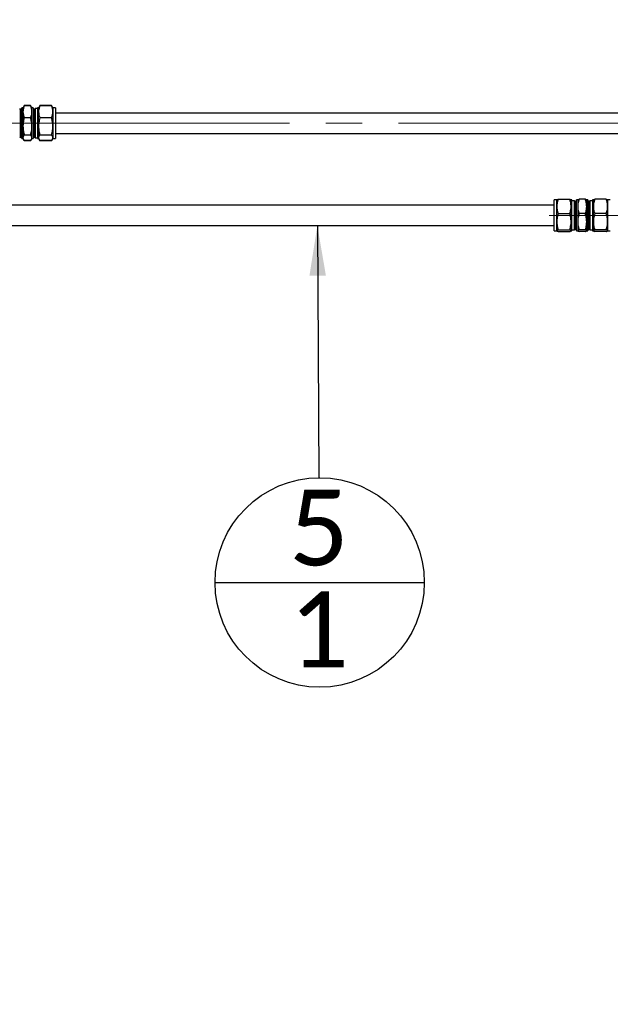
# Paper-space layout 'Sheet1' of a CAD drawing. Header units: millimetres. Extents: x 0 to 23548, y 0 to 16632.
# Tile 122 of 143: x 10279 to 10856, y 13741 to 14703. Entities that reach past the tile are written whole.
import ezdxf

# ---------------------------------------------------------------- set-up
doc = ezdxf.new("R2010")
doc.units = ezdxf.units.MM
doc.linetypes.add('SLD-Mista-longa', pattern=[19.05, 15.24, -1.27, 1.27, -1.27])
doc.linetypes.add('SLD-Sólida', pattern=[0])
doc.layers.add('DETALHAMENTO', color=8, linetype='SLD-Sólida')
doc.styles.add('SLDTEXTSTYLE2', font='CALIBRI.TTF')
doc.styles.get("Standard").update_dxf_attribs({"font": 'CALIBRI.TTF'})
doc.dimstyles.new('SLDDIMSTYLE1', dxfattribs={"dimtxt": 72.8, "dimasz": 49, "dimexe": 0, "dimexo": 0.0625, "dimgap": 18.2, "dimtad": 1, "dimdec": 0, "dimrnd": 1e-09, "dimzin": 12, "dimdsep": 46, "dimtxsty": 'SLDTEXTSTYLE2', "dimsah": 1, "dimcen": 0.09, "dimadec": 0, "dimazin": 3, "dimtfac": 1, "dimtdec": 0, "dimtofl": 0, "dimtmove": 0, "dimatfit": 3, "dimfxl": 0, "dimfrac": 2, "dimtolj": 1, "dimtzin": 12, "dimarcsym": 0})
doc.dimstyles.new('SLDDIMSTYLE2', dxfattribs={"dimtxt": 72.8, "dimasz": 49, "dimexe": 0, "dimexo": 0.0625, "dimgap": 18.2, "dimtad": 1, "dimrnd": 1e-09, "dimzin": 12, "dimdsep": 46, "dimtxsty": 'SLDTEXTSTYLE2', "dimsah": 1, "dimcen": 0.09, "dimadec": 0, "dimazin": 3, "dimtfac": 1, "dimtmove": 0, "dimatfit": 0, "dimfxl": 0, "dimfrac": 2, "dimtolj": 1, "dimtzin": 12, "dimarcsym": 0})
doc.dimstyles.new('SLDDIMSTYLE3', dxfattribs={"dimtxt": 0.18, "dimasz": 49, "dimexe": 0, "dimexo": 0.0625, "dimgap": 0, "dimtad": 0, "dimtih": 1, "dimtoh": 1, "dimdec": 0, "dimrnd": 1e-09, "dimzin": 0, "dimdsep": 46, "dimtxsty": 'Standard', "dimsah": 1, "dimcen": 0.09, "dimadec": 0, "dimazin": 0, "dimtfac": 49, "dimtdec": 0, "dimtofl": 0, "dimtmove": 0, "dimatfit": 3, "dimfxl": 0, "dimfrac": 2, "dimtolj": 1, "dimtzin": 0, "dimarcsym": 0})

# ---------------------------------------------------------------- blocks, each defined once
blk = doc.blocks.new('_D')
at = {"layer": 'DETALHAMENTO', "ltscale": 28}
for p, q in [((9666.18, 14629.68), (9666.18, 15015.68)), ((16302.68, 14629.68), (16302.68, 15015.68)), ((16302.68, 14987.68), (9666.18, 14987.68))]:
    blk.add_line(p, q, dxfattribs=at)
for points in [[(9666.18, 14987.68), (9715.18, 14975.78), (9715.18, 14999.58)], [(16302.68, 14987.68), (16253.68, 14999.58), (16253.68, 14975.78)]]:
    blk.add_solid(points, dxfattribs=at)
at = {"layer": 'DETALHAMENTO', "ltscale": 28, "insert": (12885.94, 15084.75), "char_height": 72.8, "attachment_point": 1, "style": 'SLDTEXTSTYLE2'}
blk.add_mtext('6637', dxfattribs=at)
blk = doc.blocks.new('_D_5')
at = {"layer": 'DETALHAMENTO', "ltscale": 28}
for p, q in [((12979.83, 14601.68), (12979.83, 14699.68)), ((12979.83, 14511.68), (12979.83, 14601.68)), ((12979.83, 14511.68), (12979.83, 14301.57))]:
    blk.add_line(p, q, dxfattribs=at)
for points in [[(12979.83, 14601.68), (12991.73, 14650.68), (12967.93, 14650.68)], [(12979.83, 14511.68), (12967.93, 14462.68), (12991.73, 14462.68)]]:
    blk.add_solid(points, dxfattribs=at)
at = {"layer": 'DETALHAMENTO', "ltscale": 28, "insert": (12882.76, 14301.57), "char_height": 72.8, "attachment_point": 1, "rotation": 90, "style": 'SLDTEXTSTYLE2'}
blk.add_mtext('90', dxfattribs=at)
blk = doc.blocks.new('_D_8')
at = {"layer": 'DETALHAMENTO', "ltscale": 28}
for p, q in [((11830.9, 11783.18), (11830.9, 14511.68)), ((9780.85, 11783.18), (11858.9, 11783.18))]:
    blk.add_line(p, q, dxfattribs=at)
for points in [[(11830.9, 14511.68), (11819, 14462.68), (11842.8, 14462.68)], [(11830.9, 11783.18), (11842.8, 11832.18), (11819, 11832.18)]]:
    blk.add_solid(points, dxfattribs=at)
at = {"layer": 'DETALHAMENTO', "ltscale": 28, "insert": (11733.84, 13048.95), "char_height": 72.8, "attachment_point": 1, "rotation": 90, "style": 'SLDTEXTSTYLE2'}
blk.add_mtext('2729', dxfattribs=at)
blk = doc.blocks.new('SW_NOTE_0_2')
at = {"layer": 'DETALHAMENTO', "color": 0, "ltscale": 28}
blk.add_line((-101.7, -102.37), (103.03, -102.37), dxfattribs=at)
blk.add_circle((0.67, -102.37), 102.37, dxfattribs=at)
at = {"layer": 'DETALHAMENTO', "color": 0, "ltscale": 28, "char_height": 74.08, "attachment_point": 2, "style": 'SLDTEXTSTYLE2'}
for s, insert in [('5', (-0.06, -11.65)), ('1', (-0.06, -111.16))]:
    blk.add_mtext(s, dxfattribs=dict(at, insert=insert))

psp = doc.layouts.new('Sheet1')

# ---------------------------------------------------------------- linework, layer by layer
at = {"color": 7, "linetype": 'SLD-Sólida', "lineweight": 25, "ltscale": 28}
for p, q in [((10279.326, 14615.215), (10278.571, 14615.971)), ((10281.776, 14616.684), (10280.676, 14616.684)), ((10280.676, 14586.684), (10280.676, 14616.684)), ((10282.219, 14617.451), (10281.776, 14616.684)), ((10281.776, 14616.684), (10281.776, 14612.814)), ((10282.799, 14618.455), (10282.219, 14617.451)), ((10282.226, 14617.447), (10283.116, 14618.619)), ((10289.236, 14618.972), (10283.116, 14618.972)), ((10289.236, 14618.619), (10283.116, 14618.619)), ((10289.738, 14618.013), (10289.236, 14618.972)), ((10290.13, 14617.457), (10289.547, 14618.466)), ((10290.576, 14616.684), (10290.13, 14617.457)), ((10291.676, 14616.684), (10290.576, 14616.684)), ((10290.576, 14612.814), (10290.576, 14616.684)), ((10291.676, 14616.684), (10291.676, 14586.684)), ((10293.782, 14615.971), (10293.026, 14615.215)), ((10296.176, 14615.971), (10293.782, 14615.971)), ((10293.782, 14615.971), (10293.782, 14587.396)), ((10297.051, 14616.684), (10296.176, 14616.684)), ((10296.176, 14616.684), (10296.176, 14586.684)), ((10297.494, 14617.451), (10297.051, 14616.684)), ((10297.051, 14612.814), (10297.051, 14616.684)), ((10298.074, 14618.455), (10297.494, 14617.451)), ((10297.501, 14617.447), (10298.391, 14618.619)), ((10309.711, 14618.972), (10298.391, 14618.972)), ((10309.711, 14618.619), (10298.391, 14618.619)), ((10310.213, 14618.013), (10309.711, 14618.972)), ((10310.605, 14617.457), (10310.022, 14618.466)), ((10311.051, 14616.684), (10310.605, 14617.457)), ((10313.676, 14616.684), (10311.051, 14616.684)), ((10311.051, 14616.684), (10311.051, 14612.814)), ((10313.676, 14616.684), (10313.676, 14586.684)), ((10280.676, 14615.215), (10279.326, 14615.215)), ((10279.326, 14614.915), (10279.326, 14615.215)), ((10279.326, 14588.152), (10279.326, 14614.915)), ((10281.776, 14612.814), (10281.776, 14598.54)), ((10289.236, 14607.008), (10283.116, 14607.008)), ((10290.576, 14598.54), (10290.576, 14612.814)), ((10293.026, 14615.215), (10291.676, 14615.215)), ((10293.026, 14615.215), (10293.026, 14588.152)), ((10297.051, 14598.54), (10297.051, 14612.814)), ((10309.711, 14607.008), (10298.391, 14607.008)), ((10311.051, 14612.814), (10311.051, 14598.54)), ((12086.426, 14611.684), (10313.676, 14611.684)), ((10281.776, 14598.54), (10281.776, 14587.41)), ((10290.576, 14587.41), (10290.576, 14598.54)), ((10297.051, 14587.41), (10297.051, 14598.54)), ((10311.051, 14598.54), (10311.051, 14587.41)), ((10278.571, 14587.396), (10279.326, 14588.152)), ((10279.326, 14588.152), (10280.676, 14588.152)), ((10280.676, 14586.684), (10281.776, 14586.684)), ((10281.776, 14587.41), (10281.776, 14586.684)), ((10281.776, 14586.684), (10282.219, 14585.916)), ((10289.236, 14590.072), (10283.116, 14590.072)), ((10290.13, 14585.91), (10290.576, 14586.684)), ((10290.576, 14586.684), (10290.576, 14587.41)), ((10290.576, 14586.684), (10291.676, 14586.684)), ((10291.676, 14588.152), (10293.026, 14588.152)), ((10293.026, 14588.152), (10293.782, 14587.396)), ((10293.782, 14587.396), (10296.176, 14587.396)), ((10296.176, 14586.684), (10297.051, 14586.684)), ((10297.051, 14586.684), (10297.051, 14587.41)), ((10297.051, 14586.684), (10297.494, 14585.916)), ((10309.711, 14590.072), (10298.391, 14590.072)), ((10310.605, 14585.91), (10311.051, 14586.684)), ((10311.051, 14587.41), (10311.051, 14586.684)), ((10311.051, 14586.684), (10313.676, 14586.684)), ((10313.676, 14591.684), (12086.426, 14591.684)), ((10282.219, 14585.916), (10282.799, 14584.912)), ((10283.116, 14584.395), (10282.816, 14584.922)), ((10283.033, 14584.592), (10283.116, 14584.395)), ((10289.236, 14584.748), (10283.116, 14584.748)), ((10289.236, 14584.395), (10283.116, 14584.395)), ((10289.512, 14584.922), (10289.236, 14584.395)), ((10289.236, 14584.395), (10289.324, 14584.587)), ((10289.547, 14584.901), (10290.13, 14585.91)), ((10297.494, 14585.916), (10298.074, 14584.912)), ((10298.391, 14584.395), (10298.091, 14584.922)), ((10298.308, 14584.592), (10298.391, 14584.395)), ((10309.711, 14584.748), (10298.391, 14584.748)), ((10309.711, 14584.395), (10298.391, 14584.395)), ((10309.987, 14584.922), (10309.711, 14584.395)), ((10309.711, 14584.395), (10309.799, 14584.587)), ((10310.022, 14584.901), (10310.605, 14585.91)), ((10801.408, 14521.684), (10146.426, 14521.684)), ((10804.033, 14526.684), (10801.408, 14526.684)), ((10801.408, 14525.329), (10801.408, 14526.684)), ((10801.408, 14496.684), (10801.408, 14525.329)), ((10804.033, 14520.385), (10804.033, 14526.684)), ((10804.033, 14505.453), (10804.033, 14520.385)), ((10805.373, 14527.439), (10816.693, 14527.439)), ((10818.908, 14526.684), (10818.033, 14526.684)), ((10818.033, 14526.684), (10818.033, 14520.385)), ((10818.033, 14520.385), (10818.033, 14505.453)), ((10818.908, 14525.329), (10818.908, 14526.684)), ((10821.302, 14525.971), (10818.908, 14525.971)), ((10818.908, 14496.684), (10818.908, 14525.329)), ((10822.058, 14525.215), (10821.302, 14525.971)), ((10821.302, 14524.68), (10821.302, 14525.971)), ((10821.302, 14497.396), (10821.302, 14524.68)), ((10823.408, 14525.215), (10822.058, 14525.215)), ((10822.058, 14523.993), (10822.058, 14525.215)), ((10822.058, 14498.152), (10822.058, 14523.993)), ((10824.508, 14526.684), (10823.408, 14526.684)), ((10823.408, 14496.684), (10823.408, 14526.684)), ((10824.508, 14526.684), (10824.508, 14520.385)), ((10824.508, 14520.385), (10824.508, 14505.453)), ((10831.968, 14527.439), (10825.848, 14527.439)), ((10834.408, 14526.684), (10833.308, 14526.684)), ((10833.308, 14520.385), (10833.308, 14526.684)), ((10833.308, 14505.453), (10833.308, 14520.385)), ((10834.408, 14526.684), (10834.408, 14496.684)), ((10835.758, 14525.215), (10834.408, 14525.215)), ((10836.514, 14525.971), (10835.758, 14525.215)), ((10835.758, 14525.215), (10835.758, 14498.152)), ((10838.908, 14525.971), (10836.514, 14525.971)), ((10836.514, 14525.971), (10836.514, 14497.396)), ((10839.783, 14526.684), (10838.908, 14526.684)), ((10838.908, 14526.684), (10838.908, 14496.684)), ((10839.783, 14520.385), (10839.783, 14526.684)), ((10839.783, 14505.453), (10839.783, 14520.385)), ((10852.443, 14527.439), (10841.123, 14527.439)), ((10856.408, 14526.684), (10853.783, 14526.684)), ((10853.783, 14526.684), (10853.783, 14520.385)), ((10853.783, 14520.385), (10853.783, 14505.453)), ((10805.373, 14513.331), (10816.693, 14513.331)), ((10831.968, 14513.331), (10825.848, 14513.331)), ((10852.443, 14513.331), (10841.123, 14513.331)), ((10146.426, 14501.684), (10801.408, 14501.684)), ((10804.033, 14496.752), (10804.033, 14505.453)), ((10818.033, 14505.453), (10818.033, 14496.752)), ((10824.508, 14505.453), (10824.508, 14496.752)), ((10833.308, 14496.752), (10833.308, 14505.453)), ((10839.783, 14496.752), (10839.783, 14505.453)), ((10853.783, 14505.453), (10853.783, 14496.752)), ((10801.408, 14496.684), (10804.033, 14496.684)), ((10805.373, 14497.576), (10816.693, 14497.576)), ((10805.373, 14495.928), (10816.693, 14495.928)), ((10818.033, 14496.684), (10818.908, 14496.684)), ((10818.908, 14497.396), (10821.302, 14497.396)), ((10821.302, 14497.396), (10822.058, 14498.152)), ((10822.058, 14498.152), (10823.408, 14498.152)), ((10823.408, 14496.684), (10824.508, 14496.684)), ((10824.508, 14496.752), (10824.508, 14496.684)), ((10831.968, 14497.576), (10825.848, 14497.576)), ((10831.968, 14495.928), (10825.848, 14495.928)), ((10833.308, 14496.684), (10834.408, 14496.684)), ((10834.408, 14498.152), (10835.758, 14498.152)), ((10835.758, 14498.152), (10836.514, 14497.396)), ((10836.514, 14497.396), (10838.908, 14497.396)), ((10838.908, 14496.684), (10839.783, 14496.684)), ((10852.443, 14497.576), (10841.123, 14497.576)), ((10852.443, 14495.928), (10841.123, 14495.928)), ((10853.783, 14496.684), (10856.408, 14496.684))]:
    psp.add_line(p, q, dxfattribs=at)
for points, knots in [([(10283.116, 14618.619), (10282.885, 14618.045), (10282.442, 14616.941), (10281.911, 14615.004), (10281.827, 14613.635), (10281.776, 14612.814)], [0, 0, 0, 0, 0.3030737, 0.5821129, 1, 1, 1, 1]), ([(10283.116, 14618.972), (10282.869, 14618.591), (10282.594, 14618.165), (10282.424, 14617.729), (10282.406, 14617.684)], [0, 0, 0, 0, 0.89588558, 1, 1, 1, 1]), ([(10290.576, 14612.814), (10290.497, 14613.867), (10290.35, 14615.834), (10289.59, 14617.736), (10289.236, 14618.619)], [0, 0, 0, 0, 0.5352511, 1, 1, 1, 1]), ([(10289.236, 14618.619), (10289.477, 14618.356), (10289.829, 14617.97), (10290.043, 14617.574), (10290.111, 14617.447)], [0, 0, 0, 0, 0.6802407, 1, 1, 1, 1]), ([(10298.391, 14618.619), (10298.16, 14618.045), (10297.717, 14616.941), (10297.186, 14615.004), (10297.102, 14613.635), (10297.051, 14612.814)], [0, 0, 0, 0, 0.3030737, 0.5821129, 1, 1, 1, 1]), ([(10298.391, 14618.972), (10298.144, 14618.591), (10297.869, 14618.165), (10297.699, 14617.729), (10297.681, 14617.684)], [0, 0, 0, 0, 0.89588558, 1, 1, 1, 1]), ([(10311.051, 14612.814), (10310.972, 14613.867), (10310.825, 14615.834), (10310.065, 14617.736), (10309.711, 14618.619)], [0, 0, 0, 0, 0.5352511, 1, 1, 1, 1]), ([(10309.711, 14618.619), (10309.952, 14618.356), (10310.304, 14617.97), (10310.518, 14617.574), (10310.586, 14617.447)], [0, 0, 0, 0, 0.6802407, 1, 1, 1, 1]), ([(10281.776, 14612.814), (10281.855, 14611.761), (10282.003, 14609.794), (10282.763, 14607.892), (10283.116, 14607.008)], [0, 0, 0, 0, 0.5352511, 1, 1, 1, 1]), ([(10283.116, 14607.008), (10282.885, 14606.17), (10282.442, 14604.559), (10281.911, 14601.735), (10281.827, 14599.738), (10281.776, 14598.54)], [0, 0, 0, 0, 0.3030737, 0.5821129, 1, 1, 1, 1]), ([(10289.236, 14607.008), (10289.467, 14607.583), (10289.91, 14608.687), (10290.441, 14610.623), (10290.526, 14611.993), (10290.576, 14612.814)], [0, 0, 0, 0, 0.3030737, 0.5821129, 1, 1, 1, 1]), ([(10290.576, 14598.54), (10290.497, 14600.076), (10290.35, 14602.945), (10289.59, 14605.719), (10289.236, 14607.008)], [0, 0, 0, 0, 0.5352511, 1, 1, 1, 1]), ([(10297.051, 14612.814), (10297.13, 14611.761), (10297.278, 14609.794), (10298.038, 14607.892), (10298.391, 14607.008)], [0, 0, 0, 0, 0.5352511, 1, 1, 1, 1]), ([(10298.391, 14607.008), (10298.16, 14606.17), (10297.717, 14604.559), (10297.186, 14601.735), (10297.102, 14599.738), (10297.051, 14598.54)], [0, 0, 0, 0, 0.3030737, 0.5821129, 1, 1, 1, 1]), ([(10309.711, 14607.008), (10309.942, 14607.583), (10310.385, 14608.687), (10310.916, 14610.623), (10311.001, 14611.993), (10311.051, 14612.814)], [0, 0, 0, 0, 0.3030737, 0.5821129, 1, 1, 1, 1]), ([(10311.051, 14598.54), (10310.972, 14600.076), (10310.825, 14602.945), (10310.065, 14605.719), (10309.711, 14607.008)], [0, 0, 0, 0, 0.5352511, 1, 1, 1, 1]), ([(10281.776, 14598.54), (10281.855, 14597.004), (10282.003, 14594.135), (10282.763, 14591.361), (10283.116, 14590.072)], [0, 0, 0, 0, 0.53525105, 1, 1, 1, 1]), ([(10289.236, 14590.072), (10289.467, 14590.911), (10289.91, 14592.521), (10290.441, 14595.345), (10290.526, 14597.342), (10290.576, 14598.54)], [0, 0, 0, 0, 0.3030737, 0.5821129, 1, 1, 1, 1]), ([(10297.051, 14598.54), (10297.13, 14597.004), (10297.278, 14594.135), (10298.038, 14591.361), (10298.391, 14590.072)], [0, 0, 0, 0, 0.5352511, 1, 1, 1, 1]), ([(10309.711, 14590.072), (10309.942, 14590.911), (10310.385, 14592.521), (10310.916, 14595.345), (10311.001, 14597.342), (10311.051, 14598.54)], [0, 0, 0, 0, 0.3030737, 0.5821129, 1, 1, 1, 1]), ([(10283.116, 14590.072), (10282.885, 14589.809), (10282.442, 14589.302), (10281.911, 14588.414), (10281.827, 14587.786), (10281.776, 14587.41)], [0, 0, 0, 0, 0.3030737, 0.5821129, 1, 1, 1, 1]), ([(10281.776, 14587.41), (10281.855, 14586.927), (10282.003, 14586.025), (10282.763, 14585.153), (10283.116, 14584.748)], [0, 0, 0, 0, 0.5352511, 1, 1, 1, 1]), ([(10290.576, 14587.41), (10290.497, 14587.893), (10290.35, 14588.795), (10289.59, 14589.667), (10289.236, 14590.072)], [0, 0, 0, 0, 0.5352511, 1, 1, 1, 1]), ([(10289.236, 14584.748), (10289.467, 14585.011), (10289.91, 14585.518), (10290.441, 14586.405), (10290.526, 14587.033), (10290.576, 14587.41)], [0, 0, 0, 0, 0.3030737, 0.5821129, 1, 1, 1, 1]), ([(10298.391, 14590.072), (10298.16, 14589.809), (10297.717, 14589.302), (10297.186, 14588.414), (10297.102, 14587.786), (10297.051, 14587.41)], [0, 0, 0, 0, 0.30307373, 0.58211286, 1, 1, 1, 1]), ([(10297.051, 14587.41), (10297.13, 14586.927), (10297.278, 14586.025), (10298.038, 14585.153), (10298.391, 14584.748)], [0, 0, 0, 0, 0.5352511, 1, 1, 1, 1]), ([(10311.051, 14587.41), (10310.972, 14587.893), (10310.825, 14588.795), (10310.065, 14589.667), (10309.711, 14590.072)], [0, 0, 0, 0, 0.5352511, 1, 1, 1, 1]), ([(10309.711, 14584.748), (10309.942, 14585.011), (10310.385, 14585.518), (10310.916, 14586.405), (10311.001, 14587.033), (10311.051, 14587.41)], [0, 0, 0, 0, 0.3030737, 0.5821129, 1, 1, 1, 1]), ([(10805.373, 14527.439), (10805.142, 14526.741), (10804.699, 14525.4), (10804.168, 14523.047), (10804.084, 14521.383), (10804.033, 14520.385)], [0, 0, 0, 0, 0.3030737, 0.5821129, 1, 1, 1, 1]), ([(10804.033, 14520.385), (10804.112, 14519.106), (10804.26, 14516.716), (10805.02, 14514.405), (10805.373, 14513.331)], [0, 0, 0, 0, 0.53525105, 1, 1, 1, 1]), ([(10804.159, 14526.752), (10804.221, 14526.855), (10804.36, 14527.089), (10805.011, 14527.314), (10805.373, 14527.439)], [0, 0, 0, 0, 0.44437, 1, 1, 1, 1]), ([(10818.033, 14520.385), (10817.954, 14521.665), (10817.807, 14524.055), (10817.047, 14526.366), (10816.693, 14527.439)], [0, 0, 0, 0, 0.5352511, 1, 1, 1, 1]), ([(10816.693, 14527.439), (10816.923, 14527.358), (10817.363, 14527.201), (10817.826, 14526.971), (10817.899, 14526.823), (10817.934, 14526.752)], [0, 0, 0, 0, 0.36228007, 0.69583033, 1, 1, 1, 1]), ([(10816.693, 14513.331), (10816.924, 14514.03), (10817.367, 14515.371), (10817.898, 14517.724), (10817.982, 14519.388), (10818.033, 14520.385)], [0, 0, 0, 0, 0.3030737, 0.5821129, 1, 1, 1, 1]), ([(10825.848, 14527.439), (10825.617, 14526.741), (10825.174, 14525.4), (10824.643, 14523.047), (10824.559, 14521.383), (10824.508, 14520.385)], [0, 0, 0, 0, 0.3030737, 0.5821129, 1, 1, 1, 1]), ([(10824.508, 14520.385), (10824.587, 14519.106), (10824.735, 14516.716), (10825.495, 14514.405), (10825.848, 14513.331)], [0, 0, 0, 0, 0.5352511, 1, 1, 1, 1]), ([(10824.634, 14526.752), (10824.696, 14526.855), (10824.835, 14527.089), (10825.486, 14527.314), (10825.848, 14527.439)], [0, 0, 0, 0, 0.44437, 1, 1, 1, 1]), ([(10833.308, 14520.385), (10833.229, 14521.665), (10833.082, 14524.055), (10832.322, 14526.366), (10831.968, 14527.439)], [0, 0, 0, 0, 0.5352511, 1, 1, 1, 1]), ([(10831.968, 14527.439), (10832.199, 14527.358), (10832.642, 14527.201), (10833.173, 14526.926), (10833.257, 14526.732), (10833.308, 14526.616)], [0, 0, 0, 0, 0.3030737, 0.5821129, 1, 1, 1, 1]), ([(10831.968, 14513.331), (10832.199, 14514.03), (10832.642, 14515.371), (10833.173, 14517.724), (10833.257, 14519.388), (10833.308, 14520.385)], [0, 0, 0, 0, 0.3030737, 0.5821129, 1, 1, 1, 1]), ([(10841.123, 14527.439), (10840.892, 14526.741), (10840.449, 14525.4), (10839.918, 14523.047), (10839.834, 14521.383), (10839.783, 14520.385)], [0, 0, 0, 0, 0.3030737, 0.5821129, 1, 1, 1, 1]), ([(10839.783, 14520.385), (10839.862, 14519.106), (10840.01, 14516.716), (10840.77, 14514.405), (10841.123, 14513.331)], [0, 0, 0, 0, 0.5352511, 1, 1, 1, 1]), ([(10839.909, 14526.752), (10839.971, 14526.855), (10840.11, 14527.089), (10840.761, 14527.314), (10841.123, 14527.439)], [0, 0, 0, 0, 0.44436995, 1, 1, 1, 1]), ([(10853.783, 14520.385), (10853.704, 14521.665), (10853.557, 14524.055), (10852.797, 14526.366), (10852.443, 14527.439)], [0, 0, 0, 0, 0.5352511, 1, 1, 1, 1]), ([(10852.443, 14527.439), (10852.673, 14527.358), (10853.113, 14527.201), (10853.576, 14526.971), (10853.649, 14526.823), (10853.684, 14526.752)], [0, 0, 0, 0, 0.3622801, 0.6958303, 1, 1, 1, 1]), ([(10852.443, 14513.331), (10852.674, 14514.03), (10853.117, 14515.371), (10853.648, 14517.724), (10853.732, 14519.388), (10853.783, 14520.385)], [0, 0, 0, 0, 0.3030737, 0.5821129, 1, 1, 1, 1]), ([(10805.373, 14513.331), (10805.142, 14512.551), (10804.699, 14511.053), (10804.168, 14508.426), (10804.084, 14506.568), (10804.033, 14505.453)], [0, 0, 0, 0, 0.3030737, 0.5821129, 1, 1, 1, 1]), ([(10818.033, 14505.453), (10817.954, 14506.882), (10817.807, 14509.552), (10817.047, 14512.132), (10816.693, 14513.331)], [0, 0, 0, 0, 0.5352511, 1, 1, 1, 1]), ([(10825.848, 14513.331), (10825.617, 14512.551), (10825.174, 14511.053), (10824.643, 14508.426), (10824.559, 14506.568), (10824.508, 14505.453)], [0, 0, 0, 0, 0.3030737, 0.5821129, 1, 1, 1, 1]), ([(10833.308, 14505.453), (10833.229, 14506.882), (10833.082, 14509.552), (10832.322, 14512.132), (10831.968, 14513.331)], [0, 0, 0, 0, 0.5352511, 1, 1, 1, 1]), ([(10841.123, 14513.331), (10840.892, 14512.551), (10840.449, 14511.053), (10839.918, 14508.426), (10839.834, 14506.568), (10839.783, 14505.453)], [0, 0, 0, 0, 0.3030737, 0.5821129, 1, 1, 1, 1]), ([(10853.783, 14505.453), (10853.704, 14506.882), (10853.557, 14509.552), (10852.797, 14512.132), (10852.443, 14513.331)], [0, 0, 0, 0, 0.5352511, 1, 1, 1, 1]), ([(10804.033, 14505.453), (10804.112, 14504.025), (10804.26, 14501.355), (10805.02, 14498.775), (10805.373, 14497.576)], [0, 0, 0, 0, 0.5352511, 1, 1, 1, 1]), ([(10816.693, 14497.576), (10816.924, 14498.356), (10817.367, 14499.854), (10817.898, 14502.481), (10817.982, 14504.339), (10818.033, 14505.453)], [0, 0, 0, 0, 0.30307373, 0.58211286, 1, 1, 1, 1]), ([(10824.508, 14505.453), (10824.587, 14504.025), (10824.735, 14501.355), (10825.495, 14498.775), (10825.848, 14497.576)], [0, 0, 0, 0, 0.5352511, 1, 1, 1, 1]), ([(10831.968, 14497.576), (10832.199, 14498.356), (10832.642, 14499.854), (10833.173, 14502.481), (10833.257, 14504.339), (10833.308, 14505.453)], [0, 0, 0, 0, 0.3030737, 0.5821129, 1, 1, 1, 1]), ([(10839.783, 14505.453), (10839.862, 14504.025), (10840.01, 14501.355), (10840.77, 14498.775), (10841.123, 14497.576)], [0, 0, 0, 0, 0.5352511, 1, 1, 1, 1]), ([(10852.443, 14497.576), (10852.674, 14498.356), (10853.117, 14499.854), (10853.648, 14502.481), (10853.732, 14504.339), (10853.783, 14505.453)], [0, 0, 0, 0, 0.3030737, 0.5821129, 1, 1, 1, 1]), ([(10805.373, 14497.576), (10805.142, 14497.494), (10804.699, 14497.337), (10804.168, 14497.063), (10804.084, 14496.868), (10804.033, 14496.752)], [0, 0, 0, 0, 0.3030737, 0.5821129, 1, 1, 1, 1]), ([(10804.033, 14496.752), (10804.112, 14496.602), (10804.26, 14496.323), (10805.02, 14496.053), (10805.373, 14495.928)], [0, 0, 0, 0, 0.5352511, 1, 1, 1, 1]), ([(10818.033, 14496.752), (10817.954, 14496.901), (10817.807, 14497.18), (10817.047, 14497.45), (10816.693, 14497.576)], [0, 0, 0, 0, 0.5352511, 1, 1, 1, 1]), ([(10816.693, 14495.928), (10816.924, 14496.009), (10817.367, 14496.166), (10817.898, 14496.441), (10817.982, 14496.635), (10818.033, 14496.752)], [0, 0, 0, 0, 0.3030737, 0.5821129, 1, 1, 1, 1]), ([(10825.848, 14497.576), (10825.617, 14497.494), (10825.174, 14497.337), (10824.643, 14497.063), (10824.559, 14496.868), (10824.508, 14496.752)], [0, 0, 0, 0, 0.3030737, 0.5821129, 1, 1, 1, 1]), ([(10824.508, 14496.752), (10824.587, 14496.602), (10824.735, 14496.323), (10825.495, 14496.053), (10825.848, 14495.928)], [0, 0, 0, 0, 0.5352511, 1, 1, 1, 1]), ([(10833.308, 14496.752), (10833.229, 14496.901), (10833.082, 14497.18), (10832.322, 14497.45), (10831.968, 14497.576)], [0, 0, 0, 0, 0.5352511, 1, 1, 1, 1]), ([(10831.968, 14495.928), (10832.199, 14496.009), (10832.642, 14496.166), (10833.173, 14496.441), (10833.257, 14496.635), (10833.308, 14496.752)], [0, 0, 0, 0, 0.3030737, 0.5821129, 1, 1, 1, 1]), ([(10841.123, 14497.576), (10840.892, 14497.494), (10840.449, 14497.337), (10839.918, 14497.063), (10839.834, 14496.868), (10839.783, 14496.752)], [0, 0, 0, 0, 0.3030737, 0.5821129, 1, 1, 1, 1]), ([(10839.783, 14496.752), (10839.862, 14496.602), (10840.01, 14496.323), (10840.77, 14496.053), (10841.123, 14495.928)], [0, 0, 0, 0, 0.5352511, 1, 1, 1, 1]), ([(10853.783, 14496.752), (10853.704, 14496.901), (10853.557, 14497.18), (10852.797, 14497.45), (10852.443, 14497.576)], [0, 0, 0, 0, 0.53525105, 1, 1, 1, 1]), ([(10852.443, 14495.928), (10852.674, 14496.009), (10853.117, 14496.166), (10853.648, 14496.441), (10853.732, 14496.635), (10853.783, 14496.752)], [0, 0, 0, 0, 0.3030737, 0.5821129, 1, 1, 1, 1])]:
    psp.add_open_spline(points, degree=3, knots=knots, dxfattribs=at)
at = {"layer": 'DETALHAMENTO', "linetype": 'SLD-Mista-longa', "lineweight": 18, "ltscale": 28}
for p, q in [((16410.035, 14601.684), (9666.176, 14601.684)), ((13890.408, 14511.684), (10778.408, 14511.684))]:
    psp.add_line(p, q, dxfattribs=at)

# ---------------------------------------------------------------- block references
at = {"layer": 'DETALHAMENTO', "ltscale": 28}
psp.add_blockref('SW_NOTE_0_2', (10571.393, 14255.282), dxfattribs=at)

# ---------------------------------------------------------------- dimensions: what is measured, and where the dimension line sits
dim = psp.add_linear_dim(base=(9666.176242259, 14987.683601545), p1=(16302.676242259, 14601.683601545), p2=(9666.176242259, 14601.683601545), dimstyle='SLDDIMSTYLE1', dxfattribs=at)
dim.commit()
dim.dimension.update_dxf_attribs({"geometry": '_D', "text_midpoint": (12984.426242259, 14987.683601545), "dimtype": 160})
for base, p1, p2, dimstyle, picture, middle in [((12979.826, 14601.684), (16354.076, 14511.684), (9666.176, 14601.684), 'SLDDIMSTYLE2', '_D_5', (12979.826, 14350.81)), ((11830.904756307, 14511.683601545), (9752.845037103, 11783.183601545), (9599.576242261, 14511.683601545), 'SLDDIMSTYLE1', '_D_8', (11830.904756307, 13147.433601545))]:
    dim = psp.add_linear_dim(base=base, p1=p1, p2=p2, angle=90, dimstyle=dimstyle, dxfattribs=at)
    dim.commit()
    dim.dimension.update_dxf_attribs({"geometry": picture, "text_midpoint": middle, "dimtype": 160})

# ---------------------------------------------------------------- leaders
psp.add_leader([(10569.79, 14501.684), (10571.393, 14255.282)], dimstyle='SLDDIMSTYLE3', dxfattribs=at)

doc.saveas('drawing.dxf')
